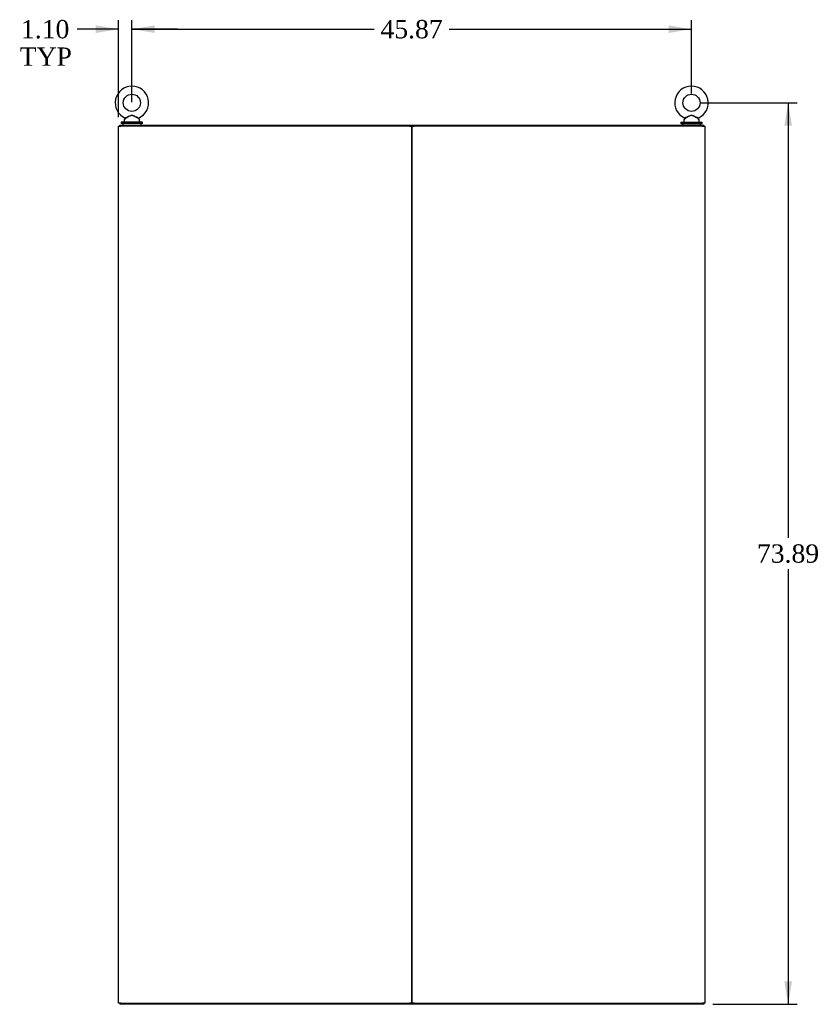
# Model space of a CAD drawing. Header units: inches. Extents: x 1 to 359, y -2 to 239.
# Tile 65 of 68: x 217 to 283, y 81 to 162. Entities that reach past the tile are written whole.
import ezdxf
from ezdxf.enums import TextEntityAlignment as Align

# ---------------------------------------------------------------- set-up
doc = ezdxf.new("R2010")
doc.units = ezdxf.units.IN
doc.header["$MEASUREMENT"] = 0
for name, color, linetype in [('COM71298-6', 7, 'Continuous'), ('COM71299-6', 7, 'Continuous'), ('COM71300-6', 7, 'Continuous'), ('COM71301-6', 7, 'Continuous'), ('Default', 7, 'Continuous'), ('SCS86414', 7, 'Continuous'), ('WAF25377', 7, 'Continuous'), ('WAM254785', 7, 'Continuous')]:
    doc.layers.add(name, color=color, linetype=linetype)
doc.styles.add('SEACAD_Times_New_Roman', font='times.ttf')
doc.dimstyles.new('HAMMOND_(STH_-_300x200)', dxfattribs={"dimtxt": 1.5, "dimasz": 1.875, "dimexe": 0.75, "dimexo": 0.75, "dimgap": 0.375, "dimtad": 0, "dimtih": 1, "dimtoh": 1, "dimzin": 0, "dimdsep": 46, "dimtxsty": 'SEACAD_Times_New_Roman', "dimblk1": '_SE_FILLED', "dimblk2": '_SE_FILLED', "dimsah": 1, "dimcen": 0.75, "dimadec": 0, "dimazin": 0, "dimtfac": 0.8, "dimtofl": 0, "dimtmove": 0, "dimatfit": 3, "dimfxl": 1, "dimtolj": 1, "dimtzin": 0, "dimarcsym": 0})

# ---------------------------------------------------------------- blocks, each defined once
blk = doc.blocks.new('SE5')
at = {"layer": 'COM71298-6', "color": 7, "linetype": 'Continuous'}
for p, q in [((225.234, 153.303), (273.104, 153.303)), ((225.234, 153.208), (225.234, 153.303)), ((273.104, 153.21), (273.104, 153.303))]:
    blk.add_line(p, q, dxfattribs=at)
at = {"layer": 'COM71299-6', "color": 7, "linetype": 'Continuous'}
for p, q in [((225.234, 81.338), (225.234, 81.243)), ((273.104, 81.243), (225.234, 81.243)), ((273.104, 81.335), (273.104, 81.243))]:
    blk.add_line(p, q, dxfattribs=at)
at = {"layer": 'COM71300-6', "color": 7, "linetype": 'Continuous'}
for p, q in [((249.169, 153.21), (249.359, 153.21)), ((249.169, 81.338), (249.169, 153.208)), ((273.009, 153.21), (249.359, 153.21)), ((273.009, 153.21), (273.199, 153.21)), ((273.199, 153.21), (273.199, 81.335)), ((249.359, 81.335), (249.169, 81.335)), ((249.359, 81.335), (273.009, 81.335)), ((273.199, 81.335), (273.009, 81.335))]:
    blk.add_line(p, q, dxfattribs=at)
at = {"layer": 'COM71301-6', "color": 7, "linetype": 'Continuous'}
for p, q in [((225.139, 81.338), (225.139, 153.208)), ((225.139, 153.208), (225.329, 153.208)), ((248.979, 153.208), (225.329, 153.208)), ((248.979, 153.208), (249.143, 153.208)), ((249.169, 153.208), (249.169, 81.338)), ((225.329, 81.338), (225.139, 81.338)), ((225.329, 81.338), (248.979, 81.338)), ((249.143, 81.338), (248.979, 81.338))]:
    blk.add_line(p, q, dxfattribs=at)
at = {"layer": 'SCS86414', "color": 7, "linetype": 'Continuous'}
for p, q in [((225.609, 153.722), (225.609, 153.603)), ((225.689, 153.84), (225.623, 153.761)), ((226.845, 153.761), (226.78, 153.839)), ((226.859, 153.603), (226.859, 153.722)), ((271.479, 153.722), (271.479, 153.603)), ((271.559, 153.84), (271.493, 153.761)), ((272.715, 153.761), (272.65, 153.839)), ((272.729, 153.603), (272.729, 153.722))]:
    blk.add_line(p, q, dxfattribs=at)
for centre in [(226.234, 155.132), (272.104, 155.132)]:
    blk.add_circle(centre, 0.704, dxfattribs=at)
for centre, radius, start, end in [((226.234, 155.132), 1.367, 90, 245.9729), ((226.234, 155.132), 1.367, 293.99677, 90), ((272.104, 155.132), 1.367, 90, 245.9729), ((272.104, 155.132), 1.367, 293.99677, 90), ((225.669, 153.722), 0.06, 140.32138, 180), ((225.669, 153.603), 0.06, 180, 270), ((226.804, 153.857), 0.03, 118.44732, 242.10844), ((226.799, 153.603), 0.06, 270, 0), ((226.799, 153.722), 0.06, 0, 39.67862), ((271.539, 153.722), 0.06, 140.32138, 180), ((271.539, 153.603), 0.06, 180, 270), ((272.674, 153.857), 0.03, 118.44732, 242.10844), ((272.669, 153.603), 0.06, 270, 0), ((272.669, 153.722), 0.06, 0, 39.67862)]:
    blk.add_arc(centre, radius, start, end, dxfattribs=at)
for points, knots in [([(225.676, 153.884), (225.676, 153.884), (225.676, 153.884), (225.678, 153.885), (225.703, 153.898), (225.781, 153.936), (225.832, 153.961), (225.94, 154.014), (225.998, 154.043), (226.116, 154.09), (226.179, 154.11), (226.276, 154.107), (226.308, 154.101), (226.37, 154.083), (226.4, 154.071), (226.489, 154.034), (226.546, 154.006), (226.652, 153.953), (226.701, 153.929), (226.773, 153.893), (226.794, 153.883), (226.792, 153.884), (226.791, 153.885), (226.79, 153.885)], [0.4346054, 0.4346054, 0.4346054, 0.4346054, 0.4375, 0.4375, 0.5, 0.5, 0.5625, 0.5625, 0.625, 0.625, 0.6875, 0.6875, 0.71875, 0.71875, 0.75, 0.75, 0.8125, 0.8125, 0.875, 0.875, 0.9375, 0.9375, 0.9436464, 0.9436464, 0.9436464, 0.9436464]), ([(226.781, 153.838), (226.781, 153.838), (226.763, 153.847), (226.699, 153.883), (226.651, 153.909), (226.574, 153.952), (226.547, 153.967), (226.492, 153.997), (226.464, 154.012), (226.406, 154.041), (226.377, 154.056), (226.316, 154.078), (226.284, 154.087), (226.219, 154.092), (226.186, 154.087), (226.124, 154.069), (226.094, 154.056), (226.006, 154.015), (225.951, 153.983), (225.844, 153.924), (225.794, 153.896), (225.717, 153.854), (225.691, 153.84), (225.687, 153.838), (225.687, 153.838), (225.687, 153.838)], [0.0683017, 0.0683017, 0.0683017, 0.0683017, 0.125, 0.125, 0.1875, 0.1875, 0.21875, 0.21875, 0.25, 0.25, 0.28125, 0.28125, 0.3125, 0.3125, 0.34375, 0.34375, 0.375, 0.375, 0.4375, 0.4375, 0.5, 0.5, 0.5625, 0.5625, 0.5685641, 0.5685641, 0.5685641, 0.5685641]), ([(271.576, 153.899), (271.556, 153.889), (271.544, 153.884), (271.548, 153.885), (271.573, 153.898), (271.651, 153.936), (271.702, 153.961), (271.81, 154.014), (271.868, 154.043), (271.986, 154.09), (272.049, 154.11), (272.146, 154.107), (272.178, 154.101), (272.24, 154.083), (272.27, 154.071), (272.359, 154.034), (272.416, 154.006), (272.522, 153.953), (272.571, 153.929), (272.643, 153.893), (272.664, 153.883), (272.662, 153.884), (272.661, 153.885), (272.66, 153.885)], [0.3917383, 0.3917383, 0.3917383, 0.3917383, 0.4375, 0.4375, 0.5, 0.5, 0.5625, 0.5625, 0.625, 0.625, 0.6875, 0.6875, 0.71875, 0.71875, 0.75, 0.75, 0.8125, 0.8125, 0.875, 0.875, 0.9375, 0.9375, 0.9436464, 0.9436464, 0.9436464, 0.9436464]), ([(272.651, 153.838), (272.651, 153.838), (272.633, 153.847), (272.569, 153.883), (272.521, 153.909), (272.444, 153.952), (272.417, 153.967), (272.362, 153.997), (272.334, 154.012), (272.276, 154.041), (272.247, 154.056), (272.186, 154.078), (272.154, 154.087), (272.089, 154.092), (272.056, 154.087), (271.994, 154.069), (271.964, 154.056), (271.876, 154.015), (271.821, 153.983), (271.714, 153.924), (271.664, 153.896), (271.587, 153.854), (271.561, 153.84), (271.557, 153.838), (271.557, 153.838), (271.557, 153.838)], [0.0683017, 0.0683017, 0.0683017, 0.0683017, 0.125, 0.125, 0.1875, 0.1875, 0.21875, 0.21875, 0.25, 0.25, 0.28125, 0.28125, 0.3125, 0.3125, 0.34375, 0.34375, 0.375, 0.375, 0.4375, 0.4375, 0.5, 0.5, 0.5625, 0.5625, 0.5685641, 0.5685641, 0.5685641, 0.5685641])]:
    blk.add_open_spline(points, degree=3, knots=knots, dxfattribs=at)
at = {"layer": 'WAF25377', "color": 7, "linetype": 'Continuous'}
for p, q in [((227.109, 153.543), (225.359, 153.543)), ((225.359, 153.543), (225.359, 153.428)), ((227.109, 153.428), (225.359, 153.428)), ((227.109, 153.428), (227.109, 153.543)), ((271.229, 153.543), (272.979, 153.543)), ((271.229, 153.543), (271.229, 153.428)), ((271.229, 153.428), (272.979, 153.428)), ((272.979, 153.428), (272.979, 153.543))]:
    blk.add_line(p, q, dxfattribs=at)
at = {"layer": 'WAM254785', "color": 7, "linetype": 'Continuous'}
for p, q in [((225.484, 153.428), (225.484, 153.303)), ((226.984, 153.303), (226.984, 153.428)), ((271.354, 153.428), (271.354, 153.303)), ((272.854, 153.303), (272.854, 153.428))]:
    blk.add_line(p, q, dxfattribs=at)
blk = doc.blocks.new('DMBLK45')
at = {"layer": 'Default', "linetype": 'Continuous', "transparency": 16777216}
for points in [[(228.109, 161.478), (226.234, 161.166), (228.109, 160.853)], [(270.229, 161.478), (270.229, 160.853), (272.104, 161.166)]]:
    blk.add_hatch(color=7, dxfattribs=at).paths.add_polyline_path(points)
at = {"layer": 'Default', "color": 7, "linetype": 'Continuous', "transparency": 16777216}
for p, q in [((226.234, 155.178), (226.234, 161.916)), ((272.104, 155.882), (272.104, 161.916)), ((226.234, 161.166), (246.085, 161.166)), ((252.253, 161.166), (272.104, 161.166))]:
    blk.add_line(p, q, dxfattribs=at)
at = {"layer": 'Default', "color": 7, "linetype": 'Continuous', "transparency": 16777216, "style": 'SEACAD_Times_New_Roman'}
blk.add_text('45.87', height=1.5, dxfattribs=at).set_placement((246.61, 161.916), align=Align.TOP_LEFT)
blk = doc.blocks.new('_SE_FILLED')
at = {"color": 0}
blk.add_line((0, 0), (-1, 0), dxfattribs=at)
blk.add_solid([(0, 0), (-1, -0.1665), (-1, 0.1665), (0, 0)], dxfattribs=at)
blk = doc.blocks.new('DMBLK46')
at = {"layer": 'Default', "linetype": 'Continuous', "transparency": 16777216}
for points in [[(280.341, 153.257), (280.028, 155.132), (279.716, 153.257)], [(280.341, 83.118), (279.716, 83.118), (280.028, 81.243)]]:
    blk.add_hatch(color=7, dxfattribs=at).paths.add_polyline_path(points)
at = {"layer": 'Default', "color": 7, "linetype": 'Continuous', "transparency": 16777216}
for p, q in [((272.854, 155.132), (280.778, 155.132)), ((280.028, 155.132), (280.028, 119.462)), ((280.028, 116.912), (280.028, 81.243)), ((273.854, 81.243), (280.778, 81.243))]:
    blk.add_line(p, q, dxfattribs=at)
at = {"layer": 'Default', "color": 7, "linetype": 'Continuous', "transparency": 16777216, "style": 'SEACAD_Times_New_Roman'}
blk.add_text('73.89', height=1.5, dxfattribs=at).set_placement((277.469, 118.937), align=Align.TOP_LEFT)
blk = doc.blocks.new('DMBLK54')
at = {"layer": 'Default', "linetype": 'Continuous', "transparency": 16777216}
for points in [[(223.264, 161.478), (223.264, 160.853), (225.139, 161.166)], [(228.109, 161.478), (226.234, 161.166), (228.109, 160.853)]]:
    blk.add_hatch(color=7, dxfattribs=at).paths.add_polyline_path(points)
at = {"layer": 'Default', "color": 7, "linetype": 'Continuous', "transparency": 16777216}
for p, q in [((225.139, 153.958), (225.139, 161.916)), ((226.234, 156.586), (226.234, 161.916)), ((225.139, 161.166), (221.757, 161.166)), ((229.984, 161.166), (226.234, 161.166))]:
    blk.add_line(p, q, dxfattribs=at)
at = {"layer": 'Default', "color": 7, "linetype": 'Continuous', "transparency": 16777216, "style": 'SEACAD_Times_New_Roman'}
for s, p in [('1.10', (217.144, 161.916)), ('TYP', (217.038, 159.666))]:
    blk.add_text(s, height=1.5, dxfattribs=at).set_placement(p, align=Align.TOP_LEFT)

msp = doc.modelspace()

# ---------------------------------------------------------------- block references
at = {"layer": 'Default'}
msp.add_blockref('SE5', (0, 0), dxfattribs=at)

# ---------------------------------------------------------------- dimensions: what is measured, and where the dimension line sits
at = {"layer": 'Default', "color": 7, "linetype": 'Continuous'}
for base, p1, p2, text, picture, middle in [((225.138896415, 161.165743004), (226.233896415, 155.836489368), (225.138896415, 153.207944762), '\\A1;<>\\PTYP', 'DMBLK54', (221.757169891, 161.165743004)), ((272.104, 161.166), (226.234, 154.428), (272.104, 155.132), '\\A1;<>', 'DMBLK45', (249.169, 161.166))]:
    dim = msp.add_linear_dim(base=base, p1=p1, p2=p2, text=text, dimstyle='HAMMOND_(STH_-_300x200)', dxfattribs=at)
    dim.commit()
    dim.dimension.update_dxf_attribs({"geometry": picture, "text_midpoint": middle, "dimtype": 160})
dim = msp.add_linear_dim(base=(280.028, 81.243), p1=(272.104, 155.132), p2=(273.104, 81.243), angle=90, text='\\A1;<>', dimstyle='HAMMOND_(STH_-_300x200)', dxfattribs=at)
dim.commit()
dim.dimension.update_dxf_attribs({"geometry": 'DMBLK46', "text_midpoint": (280.028, 118.187), "dimtype": 160})

doc.saveas('drawing.dxf')
